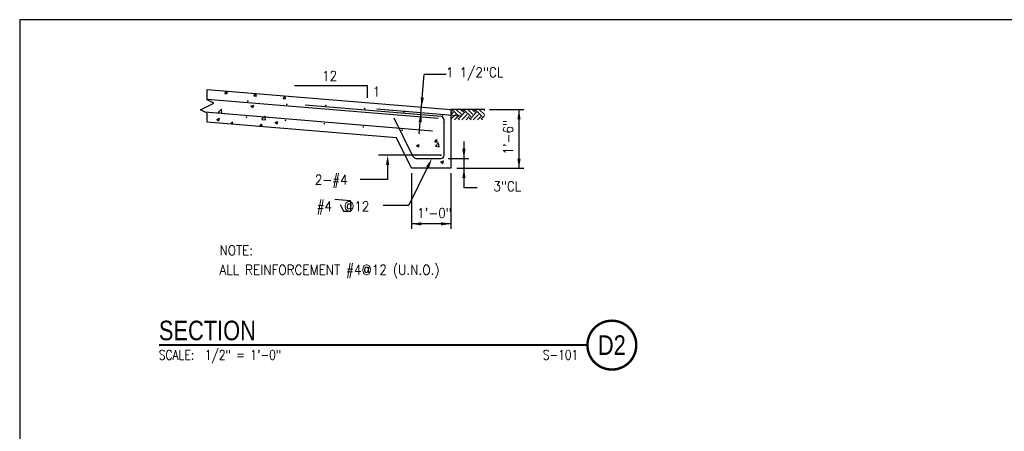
# Model space of a CAD drawing. Header units: inches. Extents: x -9715 to 32893, y -15613 to -1138.
# Tile 220 of 256: x 10187 to 10489, y -13814 to -13688. Entities that reach past the tile are written whole.
import ezdxf
from ezdxf.enums import TextEntityAlignment as Align

# ---------------------------------------------------------------- set-up
doc = ezdxf.new("R2010")
doc.units = ezdxf.units.IN
doc.header["$MEASUREMENT"] = 0
doc.layers.get('0').update_dxf_attribs({"color": 252})
doc.layers.get('DEFPOINTS').update_dxf_attribs({"color": 11})
for name, color, linetype in [('A-ANNO-TITL', 2, 'Continuous'), ('S-ANNO-TEXT', 2, 'Continuous'), ('S1', 2, 'Continuous'), ('S3', 4, 'Continuous'), ('S5', 1, 'Continuous'), ('S6', 1, 'Continuous'), ('S7', 2, 'Continuous'), ('S7R', 2, 'Continuous')]:
    doc.layers.add(name, color=color, linetype=linetype)
doc.styles.add('125', font='romans.shx', dxfattribs={"width": 0.8, "height": 2})
doc.styles.add('TEXT', font='romans.shx', dxfattribs={"width": 0.8, "height": 16})
doc.styles.add('Title', font='swiss.ttf', dxfattribs={"width": 0.8})

# ---------------------------------------------------------------- blocks, each defined once
blk = doc.blocks.new('*X756')
at = {"color": 0}
for p, q in [((2248.6, 1766), (2248, 1766.6)), ((2248.6, 1767.8), (2250, 1769.2)), ((2257.4, 1760.7), (2250.4, 1767.8)), ((2260.1, 1763.3), (2254.2, 1769.2)), ((2262.7, 1766), (2259.5, 1769.2)), ((2262.7, 1767.8), (2264.2, 1769.2)), ((2271.6, 1760.7), (2264.5, 1767.8)), ((2274.2, 1763.3), (2268.4, 1769.2)), ((2276.9, 1766), (2273.7, 1769.2)), ((2276.9, 1767.8), (2278.3, 1769.2)), ((2285.7, 1760.7), (2278.7, 1767.8)), ((2288.4, 1763.3), (2282.5, 1769.2)), ((2288.8, 1768.2), (2287.8, 1769.2)), ((2248, 1763.6), (2250.4, 1766)), ((2248, 1758.3), (2253, 1763.3)), ((2251.7, 1756.7), (2255.7, 1760.7)), ((2257.9, 1756.7), (2255.7, 1758.9)), ((2257.4, 1758.9), (2264.5, 1766)), ((2260.5, 1756.7), (2267.2, 1763.3)), ((2265.8, 1756.7), (2269.8, 1760.7)), ((2272, 1756.7), (2269.8, 1758.9)), ((2271.6, 1758.9), (2278.7, 1766)), ((2274.7, 1756.7), (2281.3, 1763.3)), ((2280, 1756.7), (2284, 1760.7)), ((2286.2, 1756.7), (2284, 1758.9)), ((2285.7, 1758.9), (2288.8, 1762))]:
    blk.add_line(p, q, dxfattribs=at)
blk = doc.blocks.new('*X758')
at = {"color": 0}
for p, q in [((2860.5, 1044.2), (2860.5, 1044.2)), ((2869.3, 1043.3), (2869.3, 1043.3)), ((2877.3, 1043.4), (2879.7, 1046.2)), ((2877.3, 1043.4), (2880.3, 1043.1)), ((2880.3, 1043.1), (2879.7, 1046.2)), ((2881.7, 1046.2), (2881.9, 1046)), ((2881.9, 1046), (2882, 1046.1)), ((2881.9, 1045), (2881.9, 1045)), ((2887.2, 1043), (2887.2, 1043)), ((2913.1, 1040.2), (2915.5, 1043.1)), ((2913.9, 1041.9), (2913.9, 1041.9)), ((2916.1, 1040), (2915.5, 1043.1)), ((2932.2, 1041.9), (2932.2, 1041.9)), ((2940.6, 1040.8), (2940.6, 1040.8)), ((2868.9, 1036.5), (2868.9, 1036.5)), ((2873.9, 1031.9), (2873.9, 1031.9)), ((2894.1, 1039.7), (2894.1, 1039.7)), ((2903, 1036.9), (2903, 1036.9)), ((2909.3, 1027.6), (2912.8, 1028.9)), ((2911.8, 1025.9), (2912.8, 1028.9)), ((2913.1, 1040.2), (2916.1, 1040)), ((2919.2, 1031.9), (2919.2, 1031.9)), ((2931.7, 1033.6), (2931.7, 1033.6)), ((2945.2, 1030.4), (2945.2, 1030.4)), ((2949, 1037.1), (2951.4, 1040)), ((2949, 1037.1), (2952, 1036.8)), ((2950.7, 1036.1), (2950.7, 1036.1)), ((2952, 1036.8), (2951.4, 1040)), ((2856.2, 1023.6), (2856.2, 1023.6)), ((2868.3, 1019.9), (2868.3, 1019.9)), ((2868.7, 1025.3), (2868.7, 1025.3)), ((2869.3, 1019.8), (2873.2, 1023.9)), ((2869.3, 1019.8), (2873.7, 1019.1)), ((2873.7, 1019.1), (2873.2, 1023.9)), ((2877.5, 1017.5), (2877.5, 1017.5)), ((2887.6, 1027.8), (2887.6, 1027.8)), ((2893.5, 1023.1), (2893.5, 1023.1)), ((2904.2, 1016.4), (2904.2, 1016.4)), ((2909.3, 1027.6), (2911.8, 1025.9)), ((2919.5, 1026.8), (2919.5, 1026.8)), ((2937.5, 1016.3), (2937.5, 1016.3)), ((2959.3, 1017.1), (2959.3, 1017.1)), ((2861.3, 1011.9), (2861.3, 1011.9)), ((2867.3, 1011.5), (2870.8, 1012.8)), ((2867.3, 1011.5), (2869.8, 1009.8)), ((2869.8, 1009.8), (2870.8, 1012.8)), ((2874.5, 1008), (2874.5, 1008)), ((2884.3, 1005.8), (2886.6, 1008.6)), ((2887.2, 1005.6), (2886.6, 1008.6)), ((2888, 1010.8), (2888, 1010.8)), ((2892.9, 1006.5), (2892.9, 1006.5)), ((2901, 1007), (2901, 1007)), ((2906.1, 1012.2), (2906.1, 1012.2)), ((2914.7, 1009.6), (2914.7, 1009.6)), ((2918.6, 1013.9), (2918.6, 1013.9)), ((2918.9, 1010.2), (2918.9, 1010.2)), ((2920.2, 1002.8), (2922.5, 1005.5)), ((2923, 1002.6), (2922.5, 1005.5)), ((2922.6, 1011.5), (2925.4, 1014.4)), ((2922.6, 1011.5), (2927.1, 1010.8)), ((2925.4, 1014.4), (2926.5, 1015.6)), ((2926.7, 1014.3), (2926.5, 1015.6)), ((2927.1, 1010.8), (2926.7, 1014.3)), ((2930.1, 1012), (2930.1, 1012)), ((2930.9, 1015.2), (2930.9, 1015.2)), ((2939.1, 1007.5), (2942.6, 1008.8)), ((2939.1, 1007.5), (2941.6, 1005.8)), ((2941.4, 1008.5), (2941.4, 1008.5)), ((2941.6, 1005.8), (2942.6, 1008.8)), ((2944.6, 1013.7), (2944.6, 1013.7)), ((2957.6, 1014.1), (2957.6, 1014.1)), ((2942.1, 1001.1), (2942.1, 1001.1))]:
    blk.add_line(p, q, dxfattribs=at)
blk = doc.blocks.new('*X762')
at = {"color": 0}
for p, q in [((3122.4, 1004.6), (3122.4, 1004.6)), ((3131.9, 1006), (3131.9, 1006)), ((3136.2, 1013.6), (3136.2, 1013.6)), ((3144.4, 1007.6), (3144.4, 1007.6)), ((3144.4, 1006.2), (3144.4, 1006.2)), ((3148.4, 1008.3), (3148.4, 1008.3)), ((3128.3, 1000.6), (3128.3, 1000.6)), ((3154.7, 995.4), (3154.8, 995.5)), ((3154.7, 995.4), (3154.8, 995.4)), ((3107.8, 981.9), (3107.8, 981.9)), ((3112.7, 979.3), (3116.2, 980.7)), ((3115.2, 977.6), (3116.2, 980.7)), ((3118.7, 986.2), (3118.7, 986.2)), ((3121.8, 987.9), (3121.8, 987.9)), ((3131.2, 987.9), (3131.2, 987.9)), ((3134.1, 983.8), (3134.1, 983.8)), ((3134.5, 980.8), (3134.5, 980.8)), ((3135.2, 983.8), (3137.7, 986.7)), ((3135.2, 983.8), (3138.2, 983.5)), ((3136.1, 978.4), (3140, 982.5)), ((3138.2, 983.5), (3137.7, 986.7)), ((3140.5, 977.7), (3140, 982.5)), ((3147.8, 991.7), (3147.8, 991.7)), ((3150.2, 990.4), (3150.2, 990.4)), ((3104.9, 978.8), (3104.9, 978.8)), ((3112.7, 979.3), (3115.2, 977.6)), ((3116.9, 967.8), (3116.9, 967.8)), ((3118.1, 968.2), (3118.1, 968.2)), ((3121.2, 971.3), (3121.2, 971.3)), ((3136.1, 978.4), (3140.5, 977.7)), ((3137, 970.7), (3137, 970.7)), ((3146.1, 972.8), (3146.1, 972.8)), ((3147.1, 975), (3147.1, 975)), ((3105.6, 966.5), (3105.6, 966.5)), ((3142.5, 959.2), (3146, 960.5)), ((3142.5, 959.2), (3145, 957.5)), ((3145, 957.5), (3146, 960.5)), ((3146.5, 958.4), (3146.5, 958.4)), ((3108.1, 951.4), (3108.7, 952.2)), ((3108.9, 951.4), (3108.7, 952.2)), ((3120.6, 954.6), (3120.6, 954.6)), ((3124.7, 955.2), (3124.7, 955.2)), ((3151.4, 954.1), (3151.4, 954.1))]:
    blk.add_line(p, q, dxfattribs=at)
blk = doc.blocks.new('NAVFAC_Anno_Title_T1')
at = {"color": 0, "linetype": 'ByBlock', "lineweight": -2, "style": 'Title'}
blk.add_attdef('TITLE', (0, 0.5), '', height=2, dxfattribs=at)
at = {"color": 0, "linetype": 'ByBlock', "lineweight": -2, "style": 'TEXT', "width": 0.8}
blk.add_attdef('SCALE', text='', height=1, dxfattribs=at).set_placement((0, -0.5), align=Align.TOP_LEFT)
blk = doc.blocks.new('NAVFAC_Anno_Title_B1')
at = {"const_width": 0.25}
blk.add_lwpolyline([(0, -2.5, -1), (0, 2.5, -1)], format="xyb", close=True, dxfattribs=at)
at = {"color": 0, "linetype": 'ByBlock', "lineweight": -2, "style": 'Title', "width": 0.8}
blk.add_attdef('NUMBER', text='', height=2, dxfattribs=at).set_placement((0, 0), align=Align.MIDDLE_CENTER)
at = {"color": 0, "linetype": 'ByBlock', "lineweight": -2, "style": 'TEXT', "width": 0.8}
blk.add_attdef('CUT_FROM', text='', height=1, dxfattribs=at).set_placement((-3.44, -0.5), align=Align.TOP_RIGHT)

msp = doc.modelspace()

# ---------------------------------------------------------------- linework, layer by layer
at = {"layer": 'A-ANNO-TITL', "const_width": 0.6}
msp.add_lwpolyline([(10229.43055, -13787.52472), (10361.06435, -13787.52472)], dxfattribs=at)
at = {"layer": 'DEFPOINTS'}
msp.add_lwpolyline([(10186.67974, -14182.16314), (10877.65338, -14182.16314), (10877.65338, -13687.63671), (10186.67974, -13687.63671)], close=True, dxfattribs=at)
at = {"layer": 'S-ANNO-TEXT', "ltscale": 20}
msp.add_lwpolyline([(10285.0935, -13744.37711), (10286.01772, -13746.22555, 0.284079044), (10286.35313, -13746.43284), (10288.18735, -13746.43284, 0.414213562), (10288.43735, -13746.18284), (10288.43735, -13743.46702, 0.390066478), (10288.20811, -13743.21788), (10283.43916, -13742.82047)], format="xyb", dxfattribs=at)
at = {"layer": 'S1', "color": 3}
for p, q in [((10244.30013, -13709.01822), (10319.05718, -13715.24798)), ((10319.05718, -13715.24798), (10319.05718, -13733.24798)), ((10302.37961, -13723.89284), (10244.30013, -13719.05289)), ((10319.05718, -13733.24798), (10307.05718, -13733.24798))]:
    msp.add_line(p, q, dxfattribs=at)
at = {"layer": 'S1', "color": 2}
msp.add_line((10329.58834, -13715.24798), (10319.05718, -13715.24798), dxfattribs=at)
msp.add_lwpolyline([(10244.30013, -13719.05289), (10244.30013, -13716.33549), (10242.26428, -13715.31756), (10246.33599, -13713.28171), (10244.30013, -13712.26378), (10244.30013, -13709.01822)], dxfattribs=at)
at = {"layer": 'S1', "color": 4}
msp.add_lwpolyline([(10313.45767, -13721.80562), (10243.59693, -13715.98389)], dxfattribs=at)
at = {"layer": 'S3', "color": 4}
msp.add_line((10315.25091, -13717.99658), (10244.30013, -13712.08402), dxfattribs=at)
at = {"layer": 'S3', "color": 4, "const_width": 0.25}
for points in [[(10256.6251, -13712.61978, -1), (10256.8751, -13712.61978, -1)], [(10268.58365, -13713.61633, -1), (10268.83365, -13713.61633, -1)], [(10280.59868, -13713.93502, -1), (10280.84868, -13713.93502, -1)], [(10292.55723, -13714.93156, -1), (10292.80723, -13714.93156, -1)], [(10256.21445, -13717.5475, -1), (10256.46445, -13717.5475, -1)], [(10304.51578, -13715.92811, -1), (10304.76578, -13715.92811, -1)], [(10316.47433, -13716.92466, -1), (10316.72433, -13716.92466, -1)], [(10268.173, -13718.54404, -1), (10268.423, -13718.54404, -1)], [(10280.13155, -13719.54059, -1), (10280.38155, -13719.54059, -1)], [(10292.0901, -13720.53713, -1), (10292.3401, -13720.53713, -1)], [(10304.04865, -13721.53368, -1), (10304.29865, -13721.53368, -1)], [(10308.24497, -13729.24798, -1), (10308.49497, -13729.24798, -1)], [(10315.93218, -13729.24798, -1), (10316.18218, -13729.24798, -1)]]:
    msp.add_lwpolyline(points, format="xyb", close=True, dxfattribs=at)
at = {"layer": 'S3', "color": 4}
msp.add_lwpolyline([(10301.57161, -13717.80471), (10307.37866, -13729.4188, 0.284079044), (10308.7203, -13730.24798), (10316.05718, -13730.24798, 0.414213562), (10317.05718, -13729.24798), (10317.05718, -13718.38468, 0.390066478), (10316.14022, -13717.38813), (10274.38932, -13713.90889)], format="xyb", dxfattribs=at)
at = {"layer": 'S5', "color": 1}
for p, q in [((10309.39914, -13722.65139), (10310.95447, -13704.46191)), ((10317.62604, -13704.46191), (10310.95447, -13704.46191)), ((10296.40769, -13714.97499), (10322.02711, -13717.11642)), ((10331.0045, -13715.24798), (10341.53789, -13715.24798)), ((10340.03789, -13715.24798), (10340.03789, -13733.24798)), ((10323.13195, -13725.06806), (10323.13195, -13739.24798)), ((10318.31909, -13730.24798), (10324.63195, -13730.24798)), ((10319.05718, -13734.74798), (10319.05718, -13751.79226)), ((10327.21823, -13739.24798), (10323.13195, -13739.24798)), ((10319.05718, -13750.29226), (10307.05718, -13750.29226))]:
    msp.add_line(p, q, dxfattribs=at)
at = {"layer": 'S5', "color": 1, "linetype": 'ByBlock'}
for p, q in [((10307.05718, -13734.74798), (10307.05718, -13751.79226)), ((10320.92442, -13733.24798), (10341.53789, -13733.24798))]:
    msp.add_line(p, q, dxfattribs=at)
at = {"layer": 'S5', "color": 1}
for points in [[(10309.85345, -13711.46953), (10310.84981, -13711.55472), (10310.09604, -13714.50122)], [(10309.20491, -13719.05416), (10310.20127, -13719.13935), (10309.95868, -13716.10766)], [(10340.53789, -13718.24798), (10339.53789, -13718.24798), (10340.03789, -13715.24798)], [(10322.63195, -13727.24798), (10323.63195, -13727.24798), (10323.13195, -13730.24798)], [(10340.53789, -13730.24798), (10339.53789, -13730.24798), (10340.03789, -13733.24798)], [(10322.63195, -13736.24798), (10323.63195, -13736.24798), (10323.13195, -13733.24798)], [(10310.05718, -13750.79226), (10310.05718, -13749.79226), (10307.05718, -13750.29226)], [(10316.05718, -13750.79226), (10316.05718, -13749.79226), (10319.05718, -13750.29226)]]:
    msp.add_solid(points, dxfattribs=at)
at = {"layer": 'S7', "color": 3}
msp.add_line((10307.05718, -13733.24798), (10302.37961, -13723.89284), dxfattribs=at)
at = {"layer": 'S7', "color": 1}
for p in [(10311.96265, -13732.9374), (10298.27303, -13744.53126)]:
    msp.add_line(p, (10306.2322, -13744.53126), dxfattribs=at)
at = {"layer": 'S7', "color": 2}
msp.add_lwpolyline([(10293.46838, -13711.61038), (10293.46838, -13707.88504), (10271.11633, -13707.88504)], dxfattribs=at)
at = {"layer": 'S7', "color": 1}
msp.add_solid([(10312.41089, -13733.15895), (10311.51442, -13732.71585), (10313.29194, -13730.24798)], dxfattribs=at)
at = {"layer": 'S7R', "color": 1}
for p, q in [((10316.05718, -13729.24798), (10296.91403, -13729.24798)), ((10299.68582, -13732.24798), (10299.68582, -13736.67164)), ((10299.68582, -13736.67164), (10291.30758, -13736.67164))]:
    msp.add_line(p, q, dxfattribs=at)
msp.add_solid([(10299.18582, -13732.24798), (10300.18582, -13732.24798), (10299.68582, -13729.24798)], dxfattribs=at)

# ---------------------------------------------------------------- block references
at = {"layer": 'A-ANNO-TITL'}
ref = msp.add_blockref('NAVFAC_Anno_Title_T1', (10229.43055, -13787.52472), dxfattribs=dict(at, xscale=3.000000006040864, yscale=3.000000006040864, zscale=3.000000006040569))
ref.add_attrib('TITLE', 'SECTION', (10229.43055, -13786.02472), dxfattribs={"layer": '0', "color": 0, "linetype": 'ByBlock', "lineweight": -2, "height": 6, "style": 'Title', "width": 0.8})
ref.add_attrib('SCALE', 'SCALE:  1/2" = 1\'-0"', dxfattribs={"layer": '0', "color": 0, "linetype": 'ByBlock', "lineweight": -2, "height": 3, "style": 'TEXT', "width": 0.8}).set_placement((10229.43055, -13789.02472), align=Align.TOP_LEFT)
at = {"layer": 'A-ANNO-TITL', "xscale": 3.000000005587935, "yscale": 3.000000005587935, "zscale": 3.000000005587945}
msp.add_blockref('NAVFAC_Anno_Title_B1', (10368.56435, -13787.52472), dxfattribs=at).add_auto_attribs({'NUMBER': 'D2', 'CUT_FROM': 'S-101'})
at = {"layer": 'S6', "color": 1, "xscale": 0.25, "yscale": 0.25, "zscale": 0.25}
for name, p in [('*X758', (9530.35822, -13971.09903)), ('*X762', (9530.35822, -13971.09903)), ('*X756', (9757.31508, -14157.55222))]:
    msp.add_blockref(name, p, dxfattribs=at)

# ---------------------------------------------------------------- texts
at = {"layer": 'S-ANNO-TEXT', "ltscale": 20, "style": '125', "width": 0.9}
for s, p in [('1 1/2"CL', (10326.40595, -13704.01815)), ('3"CL', (10336.43578, -13738.7656))]:
    msp.add_text(s, height=3, dxfattribs=at).set_placement(p, align=Align.MIDDLE)
msp.add_text('12', height=3, dxfattribs=at).set_placement((10281.87558, -13706.38504), align=Align.CENTER)
for s, height, p in [('1', 3, (10295.09773, -13711.22185)), ('2-#4', 3, (10277.34384, -13738.26642)), ('#4  @12', 3, (10277.87862, -13746.41144)), ('NOTE:', 3, (10248.06231, -13759.9245)), ('ALL REINFORCEMENT #4@12 (U.N.O.)', 3.0000001, (10248.06231, -13765.9245))]:
    msp.add_text(s, height=height, dxfattribs=at).set_placement(p)
msp.add_text('1\'-6"', height=3, rotation=90, dxfattribs=at).set_placement((10336.72973, -13723.73532), align=Align.MIDDLE)
msp.add_text('1\'-0"', height=3, dxfattribs=at).set_placement((10314.08073, -13746.98411), align=Align.MIDDLE_CENTER)

doc.saveas('drawing.dxf')
